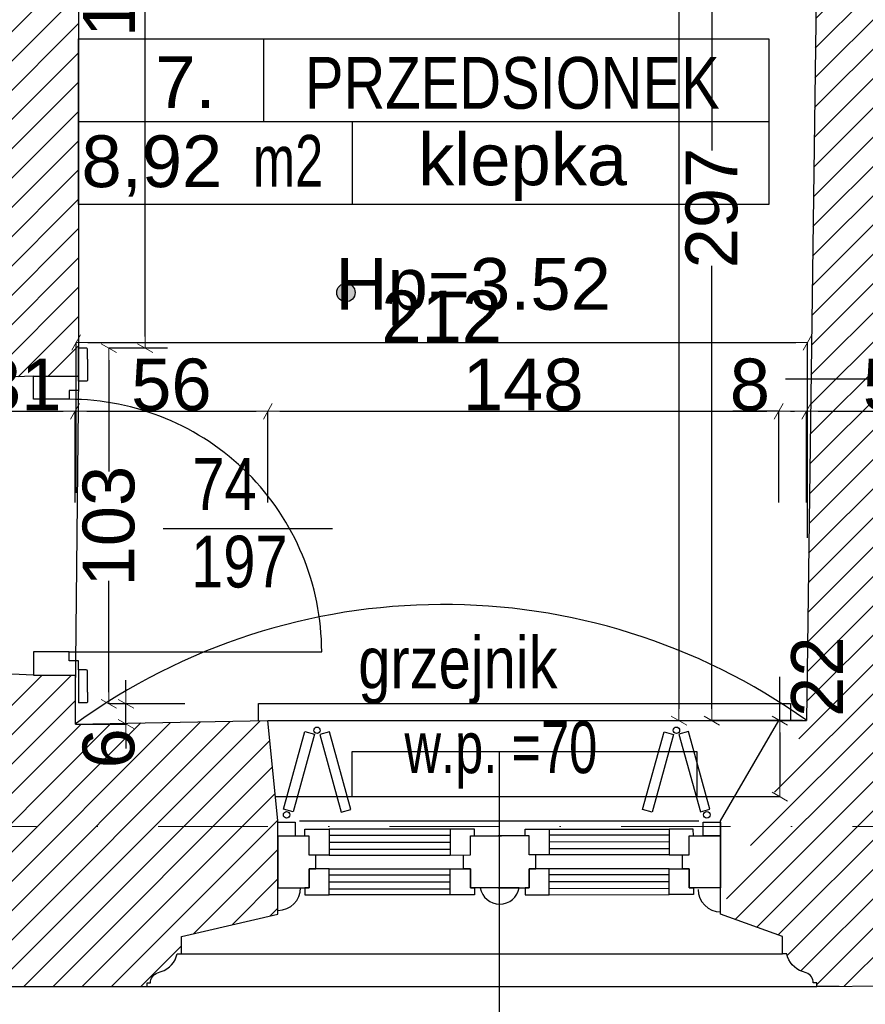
# Model space of a CAD drawing. Header units: millimetres. Extents: x 75543 to 124291, y -109148 to -86372.
# Tile 60 of 99: x 104598 to 107048, y -105537 to -102685. Entities that reach past the tile are written whole.
import ezdxf

# ---------------------------------------------------------------- set-up
doc = ezdxf.new("R2010")
doc.units = ezdxf.units.MM
doc.header["$MEASUREMENT"] = 0
doc.linetypes.add('Dot & Dashed', pattern=[670.277762, 317.5, -176.388889, 0, -176.388874])
for name, color, linetype in [('A-DRZWI', 7, 'Continuous'), ('A-OPISY-2', 7, 'Continuous'), ('A-OPISY-3', 7, 'Continuous'), ('A-WYSOKOSCI', 7, 'Continuous'), ('detalokna', 7, 'Continuous'), ('DIM MALY', 7, 'Continuous'), ('Drawing & Figure', 7, 'Continuous'), ('DRZWI', 7, 'Continuous'), ('Nowe_A-OKNA-OPIS', 7, 'Continuous'), ('Nowe_A_okno', 7, 'Continuous'), ('Nowe_Annotation - Text', 7, 'Continuous'), ('Nowe_GRZEJNIK', 7, 'Continuous'), ('Nowe_okiennice', 7, 'Continuous'), ('Nowe_WIDOK', 7, 'Continuous'), ('opisy inne', 7, 'Continuous'), ('PARAPET', 7, 'Continuous'), ('podciagi', 7, 'Continuous'), ('SCIANY_KONSTR', 7, 'Continuous'), ('strop', 7, 'Continuous'), ('Structural - Bearing', 7, 'Continuous'), ('Structural - Grid', 7, 'Continuous')]:
    doc.layers.add(name, color=color, linetype=linetype)
doc.styles.add('STYL_AUTOMATYCZNY_1', font='arial.ttf')
doc.styles.add('STYL_AUTOMATYCZNY_11', font='arial.ttf', dxfattribs={"width": 0.8})
doc.styles.add('STYL_AUTOMATYCZNY_2', font='arial.ttf')
doc.styles.add('STYL_AUTOMATYCZNY_6', font='arial.ttf', dxfattribs={"width": 0.8})
doc.styles.add('STYL_AUTOMATYCZNY_7', font='arial.ttf', dxfattribs={"width": 0.7})
doc.dimstyles.new('STYL_AUTOMATYCZNY__2', dxfattribs={"dimtxt": 150, "dimasz": 34.231941, "dimexe": 0.18, "dimexo": 3, "dimgap": 0, "dimtad": 1, "dimdec": 0, "dimlfac": 0.1, "dimzin": 0, "dimdsep": 46, "dimtxsty": 'STYL_AUTOMATYCZNY_2', "dimblk": 'ARROWHEAD_2', "dimblk1": 'ARROWHEAD_2', "dimblk2": 'ARROWHEAD_2', "dimcen": 0.09, "dimclrd": 5, "dimclre": 5, "dimclrt": 1, "dimadec": 0, "dimazin": 0, "dimtfac": 1, "dimtdec": 4, "dimtmove": 0, "dimatfit": 3, "dimfxl": 0, "dimtolj": 1, "dimtzin": 0, "dimarcsym": 0})
doc.dimstyles.new('STYL_AUTOMATYCZNY__3', dxfattribs={"dimtxt": 150, "dimasz": 34.231941, "dimexe": 0.18, "dimexo": 3, "dimgap": 0, "dimtad": 1, "dimtih": 1, "dimtoh": 1, "dimdec": 0, "dimlfac": 0.1, "dimzin": 0, "dimdsep": 46, "dimtxsty": 'STYL_AUTOMATYCZNY_2', "dimblk": 'ARROWHEAD_2', "dimblk1": 'ARROWHEAD_2', "dimblk2": 'ARROWHEAD_2', "dimcen": 0.09, "dimclrd": 5, "dimclre": 5, "dimclrt": 1, "dimadec": 0, "dimazin": 0, "dimtfac": 1, "dimtdec": 4, "dimtmove": 0, "dimatfit": 3, "dimfxl": 0, "dimtolj": 1, "dimtzin": 0, "dimarcsym": 0})
doc.dimstyles.new('STYL_AUTOMATYCZNY__4', dxfattribs={"dimtxt": 150, "dimasz": 34.231941, "dimexe": 0.18, "dimexo": 3, "dimgap": 0, "dimtad": 1, "dimdec": 0, "dimlfac": 0.1, "dimzin": 0, "dimdsep": 46, "dimtxsty": 'STYL_AUTOMATYCZNY_2', "dimblk": 'ARROWHEAD_2', "dimblk1": 'ARROWHEAD_2', "dimblk2": 'ARROWHEAD_2', "dimcen": 0.09, "dimclrd": 5, "dimclre": 5, "dimclrt": 1, "dimadec": 0, "dimazin": 0, "dimtfac": 1, "dimtdec": 4, "dimtmove": 2, "dimatfit": 3, "dimfxl": 0, "dimtolj": 1, "dimtzin": 0, "dimarcsym": 0})
pattern_1 = [(45, (0, 0), (-42.426407, 42.426407), [])]

# ---------------------------------------------------------------- blocks, each defined once
blk = doc.blocks.new('ARROWHEAD_2')
at = {"color": 0, "linetype": 'Continuous', "lineweight": 0}
for p, q in [((0, 0), (-1, 0)), ((-0.378, -0.655), (0.378, 0.655))]:
    blk.add_line(p, q, dxfattribs=at)
blk = doc.blocks.new('*D133')
at = {"layer": 'Defpoints', "color": 0}
for p in [(106538.1, -100544.9), (106488.1, -104715.5), (106508.1, -104715.5)]:
    blk.add_point(p, dxfattribs=at)
at = {"layer": 'DIM MALY', "color": 5, "lineweight": -2}
for p, q in [((106535.1, -100544.9), (106507.9, -100544.9)), ((106508.1, -100579.2), (106508.1, -104681.3)), ((106491.1, -104715.5), (106508.3, -104715.5))]:
    blk.add_line(p, q, dxfattribs=at)
at = {"layer": 'DIM MALY', "color": 5, "lineweight": -2, "xscale": 34.23194115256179, "yscale": 34.23194115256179, "zscale": 34.23194115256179}
for p, rotation in [((106508.1, -100544.9), 90), ((106508.1, -104715.5), 270)]:
    blk.add_blockref('ARROWHEAD_2', p, dxfattribs=dict(at, rotation=rotation))
at = {"layer": 'DIM MALY', "color": 1, "insert": (106404.5, -102405.1), "char_height": 150, "attachment_point": 5, "rotation": 90, "style": 'STYL_AUTOMATYCZNY_2'}
blk.add_mtext('\\A1;417', dxfattribs=at)
blk = doc.blocks.new('*D156')
at = {"layer": 'Defpoints', "color": 0}
for p in [(106880.5, -103620.2), (104761.9, -104058.8), (106880.5, -104188.8)]:
    blk.add_point(p, dxfattribs=at)
at = {"layer": 'DIM MALY', "color": 5, "lineweight": -2}
for p, q in [((104761.9, -104055.8), (104761.9, -103620)), ((104796.2, -103620.2), (106846.2, -103620.2)), ((106880.5, -104185.8), (106880.5, -103620))]:
    blk.add_line(p, q, dxfattribs=at)
at = {"layer": 'DIM MALY', "color": 5, "lineweight": -2, "xscale": 34.23194115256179, "yscale": 34.23194115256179, "zscale": 34.23194115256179, "rotation": 180}
blk.add_blockref('ARROWHEAD_2', (104761.9, -103620.2), dxfattribs=at)
at = {"layer": 'DIM MALY', "color": 5, "lineweight": -2, "xscale": 34.23194115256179, "yscale": 34.23194115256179, "zscale": 34.23194115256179}
blk.add_blockref('ARROWHEAD_2', (106880.5, -103620.2), dxfattribs=at)
at = {"layer": 'DIM MALY', "color": 1, "insert": (105820.8, -103544.9), "char_height": 150, "attachment_point": 5, "style": 'STYL_AUTOMATYCZNY_2'}
blk.add_mtext('\\A1;212', dxfattribs=at)
blk = doc.blocks.new('*D197')
at = {"layer": 'Defpoints', "color": 0}
for p in [(106603.1, -101745.5), (106774.1, -101745.5), (106868.8, -104715.5)]:
    blk.add_point(p, dxfattribs=at)
at = {"layer": 'DIM MALY', "color": 5, "lineweight": -2}
for p, q in [((106771.1, -101745.5), (106602.9, -101745.5)), ((106603.1, -101779.7), (106603.1, -103063.9)), ((106603.1, -104681.3), (106603.1, -103397.9)), ((106865.8, -104715.5), (106602.9, -104715.5))]:
    blk.add_line(p, q, dxfattribs=at)
at = {"layer": 'DIM MALY', "color": 5, "lineweight": -2, "xscale": 34.23194115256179, "yscale": 34.23194115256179, "zscale": 34.23194115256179}
for p, rotation in [((106603.1, -101745.5), 90), ((106603.1, -104715.5), 270)]:
    blk.add_blockref('ARROWHEAD_2', p, dxfattribs=dict(at, rotation=rotation))
at = {"layer": 'DIM MALY', "color": 1, "insert": (106603.1, -103230.9), "char_height": 150, "attachment_point": 5, "rotation": 90, "style": 'STYL_AUTOMATYCZNY_2'}
blk.add_mtext('\\A1;297', dxfattribs=at)
blk = doc.blocks.new('*D238')
at = {"layer": 'Defpoints', "color": 0}
for p in [(104856.6, -103636.8), (105029.6, -103636.8), (105079.4, -104666.8)]:
    blk.add_point(p, dxfattribs=at)
at = {"layer": 'DIM MALY', "color": 5, "lineweight": -2}
for p, q in [((105026.6, -103636.8), (104856.4, -103636.8)), ((104856.6, -103671.1), (104856.6, -103993.6)), ((104856.6, -104632.6), (104856.6, -104310.9)), ((105076.4, -104666.8), (104856.4, -104666.8))]:
    blk.add_line(p, q, dxfattribs=at)
at = {"layer": 'DIM MALY', "color": 5, "lineweight": -2, "xscale": 34.23194115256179, "yscale": 34.23194115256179, "zscale": 34.23194115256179}
for p, rotation in [((104856.6, -103636.8), 90), ((104856.6, -104666.8), 270)]:
    blk.add_blockref('ARROWHEAD_2', p, dxfattribs=dict(at, rotation=rotation))
at = {"layer": 'DIM MALY', "color": 1, "insert": (104856.6, -104152.2), "char_height": 150, "attachment_point": 5, "rotation": 90, "style": 'STYL_AUTOMATYCZNY_2'}
blk.add_mtext('\\A1;103', dxfattribs=at)
blk = doc.blocks.new('*D239')
at = {"layer": 'Defpoints', "color": 0}
for p in [(104906.1, -104666.8), (105079.4, -104666.8), (104758.7, -104725.5)]:
    blk.add_point(p, dxfattribs=at)
at = {"layer": 'DIM MALY', "color": 5, "lineweight": -2}
for p, q in [((104906.1, -104632.6), (104906.1, -104598.4)), ((105076.4, -104666.8), (104906, -104666.8)), ((104906.1, -104725.5), (104906.1, -104666.8)), ((104761.7, -104725.5), (104906.3, -104725.5)), ((104906.1, -104759.7), (104906.1, -104795.8))]:
    blk.add_line(p, q, dxfattribs=at)
at = {"layer": 'DIM MALY', "color": 5, "lineweight": -2, "xscale": 34.23194115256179, "yscale": 34.23194115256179, "zscale": 34.23194115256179}
for p, rotation in [((104906.1, -104666.8), 270), ((104906.1, -104725.5), 90)]:
    blk.add_blockref('ARROWHEAD_2', p, dxfattribs=dict(at, rotation=rotation))
at = {"layer": 'DIM MALY', "color": 1, "insert": (104856.6, -104795.8), "char_height": 150, "attachment_point": 5, "rotation": 90, "style": 'STYL_AUTOMATYCZNY_2'}
blk.add_mtext('\\A1;6', dxfattribs=at)
blk = doc.blocks.new('*D240')
at = {"layer": 'Defpoints', "color": 0}
for p in [(104856.6, -103636.8), (105029.6, -103636.8), (105079.4, -104666.8)]:
    blk.add_point(p, dxfattribs=at)
at = {"layer": 'DIM MALY', "color": 5, "lineweight": -2}
for p, q in [((105026.6, -103636.8), (104856.4, -103636.8)), ((104856.6, -103671.1), (104856.6, -103993.6)), ((104856.6, -104632.6), (104856.6, -104310.9)), ((105076.4, -104666.8), (104856.4, -104666.8))]:
    blk.add_line(p, q, dxfattribs=at)
at = {"layer": 'DIM MALY', "color": 5, "lineweight": -2, "xscale": 34.23194115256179, "yscale": 34.23194115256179, "zscale": 34.23194115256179}
for p, rotation in [((104856.6, -103636.8), 90), ((104856.6, -104666.8), 270)]:
    blk.add_blockref('ARROWHEAD_2', p, dxfattribs=dict(at, rotation=rotation))
at = {"layer": 'DIM MALY', "color": 1, "insert": (104856.6, -104152.2), "char_height": 150, "attachment_point": 5, "rotation": 90, "style": 'STYL_AUTOMATYCZNY_2'}
blk.add_mtext('\\A1;103', dxfattribs=at)
blk = doc.blocks.new('*D241')
at = {"layer": 'Defpoints', "color": 0}
for p in [(104769.1, -101706.8), (104961.6, -101706.8), (105029.6, -103636.8)]:
    blk.add_point(p, dxfattribs=at)
at = {"layer": 'DIM MALY', "color": 5, "lineweight": -2}
for p, q in [((104772.1, -101706.8), (104961.8, -101706.8)), ((104961.6, -103602.6), (104961.6, -101741.1)), ((105026.6, -103636.8), (104961.4, -103636.8))]:
    blk.add_line(p, q, dxfattribs=at)
at = {"layer": 'DIM MALY', "color": 5, "lineweight": -2, "xscale": 34.23194115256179, "yscale": 34.23194115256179, "zscale": 34.23194115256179}
for p, rotation in [((104961.6, -101706.8), 90), ((104961.6, -103636.8), 270)]:
    blk.add_blockref('ARROWHEAD_2', p, dxfattribs=dict(at, rotation=rotation))
at = {"layer": 'DIM MALY', "color": 1, "insert": (104858, -102561.1), "char_height": 150, "attachment_point": 5, "rotation": 90, "style": 'STYL_AUTOMATYCZNY_2'}
blk.add_mtext('\\A1;193', dxfattribs=at)
blk = doc.blocks.new('*D725')
at = {"layer": 'Defpoints', "color": 0}
for p in [(104758.7, -103819.5), (104447.3, -104097), (104758.7, -104087)]:
    blk.add_point(p, dxfattribs=at)
at = {"layer": 'DIM MALY', "color": 5, "lineweight": -2}
for p, q in [((104447.3, -104094), (104447.3, -103819.3)), ((104481.5, -103819.5), (104724.5, -103819.5)), ((104758.7, -104084), (104758.7, -103819.3))]:
    blk.add_line(p, q, dxfattribs=at)
at = {"layer": 'DIM MALY', "color": 5, "lineweight": -2, "xscale": 34.23194115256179, "yscale": 34.23194115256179, "zscale": 34.23194115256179, "rotation": 180}
blk.add_blockref('ARROWHEAD_2', (104447.3, -103819.5), dxfattribs=at)
at = {"layer": 'DIM MALY', "color": 5, "lineweight": -2, "xscale": 34.23194115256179, "yscale": 34.23194115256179, "zscale": 34.23194115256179}
blk.add_blockref('ARROWHEAD_2', (104758.7, -103819.5), dxfattribs=at)
at = {"layer": 'DIM MALY', "color": 1, "insert": (104602.7, -103742.8), "char_height": 150, "attachment_point": 5, "style": 'STYL_AUTOMATYCZNY_2'}
blk.add_mtext('\\A1;31', dxfattribs=at)
blk = doc.blocks.new('*D731')
at = {"layer": 'Defpoints', "color": 0}
for p in [(104758.7, -103819.5), (104447.3, -104097), (104758.7, -104087)]:
    blk.add_point(p, dxfattribs=at)
at = {"layer": 'DIM MALY', "color": 5, "lineweight": -2}
for p, q in [((104447.3, -104094), (104447.3, -103819.3)), ((104481.5, -103819.5), (104724.5, -103819.5)), ((104758.7, -104084), (104758.7, -103819.3))]:
    blk.add_line(p, q, dxfattribs=at)
at = {"layer": 'DIM MALY', "color": 5, "lineweight": -2, "xscale": 34.23194115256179, "yscale": 34.23194115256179, "zscale": 34.23194115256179, "rotation": 180}
blk.add_blockref('ARROWHEAD_2', (104447.3, -103819.5), dxfattribs=at)
at = {"layer": 'DIM MALY', "color": 5, "lineweight": -2, "xscale": 34.23194115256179, "yscale": 34.23194115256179, "zscale": 34.23194115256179}
blk.add_blockref('ARROWHEAD_2', (104758.7, -103819.5), dxfattribs=at)
at = {"layer": 'DIM MALY', "color": 1, "insert": (104602.7, -103742.8), "char_height": 150, "attachment_point": 5, "style": 'STYL_AUTOMATYCZNY_2'}
blk.add_mtext('\\A1;31', dxfattribs=at)
blk = doc.blocks.new('*D732')
at = {"layer": 'Defpoints', "color": 0}
for p in [(105317.2, -103819.5), (104758.7, -104087), (105317.2, -104087)]:
    blk.add_point(p, dxfattribs=at)
at = {"layer": 'DIM MALY', "color": 5, "lineweight": -2}
for p, q in [((104758.7, -104084), (104758.7, -103819.3)), ((104792.9, -103819.5), (105283, -103819.5)), ((105317.2, -104084), (105317.2, -103819.3))]:
    blk.add_line(p, q, dxfattribs=at)
at = {"layer": 'DIM MALY', "color": 5, "lineweight": -2, "xscale": 34.23194115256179, "yscale": 34.23194115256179, "zscale": 34.23194115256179, "rotation": 180}
blk.add_blockref('ARROWHEAD_2', (104758.7, -103819.5), dxfattribs=at)
at = {"layer": 'DIM MALY', "color": 5, "lineweight": -2, "xscale": 34.23194115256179, "yscale": 34.23194115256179, "zscale": 34.23194115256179}
blk.add_blockref('ARROWHEAD_2', (105317.2, -103819.5), dxfattribs=at)
at = {"layer": 'DIM MALY', "color": 1, "insert": (105037.7, -103742.9), "char_height": 150, "attachment_point": 5, "style": 'STYL_AUTOMATYCZNY_2'}
blk.add_mtext('\\A1;56', dxfattribs=at)
blk = doc.blocks.new('*D738')
at = {"layer": 'Defpoints', "color": 0}
for p in [(104758.7, -103819.5), (104447.3, -104097), (104758.7, -104087)]:
    blk.add_point(p, dxfattribs=at)
at = {"layer": 'DIM MALY', "color": 5, "lineweight": -2}
for p, q in [((104447.3, -104094), (104447.3, -103819.3)), ((104481.5, -103819.5), (104724.5, -103819.5)), ((104758.7, -104084), (104758.7, -103819.3))]:
    blk.add_line(p, q, dxfattribs=at)
at = {"layer": 'DIM MALY', "color": 5, "lineweight": -2, "xscale": 34.23194115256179, "yscale": 34.23194115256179, "zscale": 34.23194115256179, "rotation": 180}
blk.add_blockref('ARROWHEAD_2', (104447.3, -103819.5), dxfattribs=at)
at = {"layer": 'DIM MALY', "color": 5, "lineweight": -2, "xscale": 34.23194115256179, "yscale": 34.23194115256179, "zscale": 34.23194115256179}
blk.add_blockref('ARROWHEAD_2', (104758.7, -103819.5), dxfattribs=at)
at = {"layer": 'DIM MALY', "color": 1, "insert": (104602.7, -103742.8), "char_height": 150, "attachment_point": 5, "style": 'STYL_AUTOMATYCZNY_2'}
blk.add_mtext('\\A1;31', dxfattribs=at)
blk = doc.blocks.new('*D739')
at = {"layer": 'Defpoints', "color": 0}
for p in [(105317.2, -103819.5), (104758.7, -104087), (105317.2, -104087)]:
    blk.add_point(p, dxfattribs=at)
at = {"layer": 'DIM MALY', "color": 5, "lineweight": -2}
for p, q in [((104758.7, -104084), (104758.7, -103819.3)), ((104792.9, -103819.5), (105283, -103819.5)), ((105317.2, -104084), (105317.2, -103819.3))]:
    blk.add_line(p, q, dxfattribs=at)
at = {"layer": 'DIM MALY', "color": 5, "lineweight": -2, "xscale": 34.23194115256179, "yscale": 34.23194115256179, "zscale": 34.23194115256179, "rotation": 180}
blk.add_blockref('ARROWHEAD_2', (104758.7, -103819.5), dxfattribs=at)
at = {"layer": 'DIM MALY', "color": 5, "lineweight": -2, "xscale": 34.23194115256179, "yscale": 34.23194115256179, "zscale": 34.23194115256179}
blk.add_blockref('ARROWHEAD_2', (105317.2, -103819.5), dxfattribs=at)
at = {"layer": 'DIM MALY', "color": 1, "insert": (105037.7, -103742.9), "char_height": 150, "attachment_point": 5, "style": 'STYL_AUTOMATYCZNY_2'}
blk.add_mtext('\\A1;56', dxfattribs=at)
blk = doc.blocks.new('*D740')
at = {"layer": 'Defpoints', "color": 0}
for p in [(106797.2, -103819.5), (105317.2, -104087), (106797.2, -104087)]:
    blk.add_point(p, dxfattribs=at)
at = {"layer": 'DIM MALY', "color": 5, "lineweight": -2}
for p, q in [((105317.2, -104084), (105317.2, -103819.3)), ((105351.5, -103819.5), (106763, -103819.5)), ((106797.2, -104084), (106797.2, -103819.3))]:
    blk.add_line(p, q, dxfattribs=at)
at = {"layer": 'DIM MALY', "color": 5, "lineweight": -2, "xscale": 34.23194115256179, "yscale": 34.23194115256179, "zscale": 34.23194115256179, "rotation": 180}
blk.add_blockref('ARROWHEAD_2', (105317.2, -103819.5), dxfattribs=at)
at = {"layer": 'DIM MALY', "color": 5, "lineweight": -2, "xscale": 34.23194115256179, "yscale": 34.23194115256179, "zscale": 34.23194115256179}
blk.add_blockref('ARROWHEAD_2', (106797.2, -103819.5), dxfattribs=at)
at = {"layer": 'DIM MALY', "color": 1, "insert": (106056.8, -103742.9), "char_height": 150, "attachment_point": 5, "style": 'STYL_AUTOMATYCZNY_2'}
blk.add_mtext('\\A1;148', dxfattribs=at)
blk = doc.blocks.new('*D741')
at = {"layer": 'Defpoints', "color": 0}
for p in [(107437.3, -103819.5), (106877.2, -104007), (107437.3, -104017)]:
    blk.add_point(p, dxfattribs=at)
at = {"layer": 'DIM MALY', "color": 5, "lineweight": -2}
for p, q in [((106877.2, -104004), (106877.2, -103819.3)), ((106911.5, -103819.5), (107403, -103819.5)), ((107437.3, -104014), (107437.3, -103819.3))]:
    blk.add_line(p, q, dxfattribs=at)
at = {"layer": 'DIM MALY', "color": 5, "lineweight": -2, "xscale": 34.23194115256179, "yscale": 34.23194115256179, "zscale": 34.23194115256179, "rotation": 180}
blk.add_blockref('ARROWHEAD_2', (106877.2, -103819.5), dxfattribs=at)
at = {"layer": 'DIM MALY', "color": 5, "lineweight": -2, "xscale": 34.23194115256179, "yscale": 34.23194115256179, "zscale": 34.23194115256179}
blk.add_blockref('ARROWHEAD_2', (107437.3, -103819.5), dxfattribs=at)
at = {"layer": 'DIM MALY', "color": 1, "insert": (107157, -103742.9), "char_height": 150, "attachment_point": 5, "style": 'STYL_AUTOMATYCZNY_2'}
blk.add_mtext('\\A1;56', dxfattribs=at)
blk = doc.blocks.new('*D748')
at = {"layer": 'Defpoints', "color": 0}
for p in [(104758.7, -103819.5), (104447.3, -104097), (104758.7, -104087)]:
    blk.add_point(p, dxfattribs=at)
at = {"layer": 'DIM MALY', "color": 5, "lineweight": -2}
for p, q in [((104447.3, -104094), (104447.3, -103819.3)), ((104481.5, -103819.5), (104724.5, -103819.5)), ((104758.7, -104084), (104758.7, -103819.3))]:
    blk.add_line(p, q, dxfattribs=at)
at = {"layer": 'DIM MALY', "color": 5, "lineweight": -2, "xscale": 34.23194115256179, "yscale": 34.23194115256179, "zscale": 34.23194115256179, "rotation": 180}
blk.add_blockref('ARROWHEAD_2', (104447.3, -103819.5), dxfattribs=at)
at = {"layer": 'DIM MALY', "color": 5, "lineweight": -2, "xscale": 34.23194115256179, "yscale": 34.23194115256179, "zscale": 34.23194115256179}
blk.add_blockref('ARROWHEAD_2', (104758.7, -103819.5), dxfattribs=at)
at = {"layer": 'DIM MALY', "color": 1, "insert": (104602.7, -103742.8), "char_height": 150, "attachment_point": 5, "style": 'STYL_AUTOMATYCZNY_2'}
blk.add_mtext('\\A1;31', dxfattribs=at)
blk = doc.blocks.new('*D749')
at = {"layer": 'Defpoints', "color": 0}
for p in [(105317.2, -103819.5), (104758.7, -104087), (105317.2, -104087)]:
    blk.add_point(p, dxfattribs=at)
at = {"layer": 'DIM MALY', "color": 5, "lineweight": -2}
for p, q in [((104758.7, -104084), (104758.7, -103819.3)), ((104792.9, -103819.5), (105283, -103819.5)), ((105317.2, -104084), (105317.2, -103819.3))]:
    blk.add_line(p, q, dxfattribs=at)
at = {"layer": 'DIM MALY', "color": 5, "lineweight": -2, "xscale": 34.23194115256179, "yscale": 34.23194115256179, "zscale": 34.23194115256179, "rotation": 180}
blk.add_blockref('ARROWHEAD_2', (104758.7, -103819.5), dxfattribs=at)
at = {"layer": 'DIM MALY', "color": 5, "lineweight": -2, "xscale": 34.23194115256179, "yscale": 34.23194115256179, "zscale": 34.23194115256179}
blk.add_blockref('ARROWHEAD_2', (105317.2, -103819.5), dxfattribs=at)
at = {"layer": 'DIM MALY', "color": 1, "insert": (105037.7, -103742.9), "char_height": 150, "attachment_point": 5, "style": 'STYL_AUTOMATYCZNY_2'}
blk.add_mtext('\\A1;56', dxfattribs=at)
blk = doc.blocks.new('*D750')
at = {"layer": 'Defpoints', "color": 0}
for p in [(106797.2, -103819.5), (105317.2, -104087), (106797.2, -104087)]:
    blk.add_point(p, dxfattribs=at)
at = {"layer": 'DIM MALY', "color": 5, "lineweight": -2}
for p, q in [((105317.2, -104084), (105317.2, -103819.3)), ((105351.5, -103819.5), (106763, -103819.5)), ((106797.2, -104084), (106797.2, -103819.3))]:
    blk.add_line(p, q, dxfattribs=at)
at = {"layer": 'DIM MALY', "color": 5, "lineweight": -2, "xscale": 34.23194115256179, "yscale": 34.23194115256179, "zscale": 34.23194115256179, "rotation": 180}
blk.add_blockref('ARROWHEAD_2', (105317.2, -103819.5), dxfattribs=at)
at = {"layer": 'DIM MALY', "color": 5, "lineweight": -2, "xscale": 34.23194115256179, "yscale": 34.23194115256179, "zscale": 34.23194115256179}
blk.add_blockref('ARROWHEAD_2', (106797.2, -103819.5), dxfattribs=at)
at = {"layer": 'DIM MALY', "color": 1, "insert": (106056.8, -103742.9), "char_height": 150, "attachment_point": 5, "style": 'STYL_AUTOMATYCZNY_2'}
blk.add_mtext('\\A1;148', dxfattribs=at)
blk = doc.blocks.new('*D751')
at = {"layer": 'Defpoints', "color": 0}
for p in [(106877.2, -103819.5), (106797.2, -104087), (106877.2, -104087)]:
    blk.add_point(p, dxfattribs=at)
at = {"layer": 'DIM MALY', "color": 5, "lineweight": -2}
for p, q in [((106763, -103819.5), (106664.1, -103819.5)), ((106797.2, -103819.5), (106763, -103819.5)), ((106797.2, -104084), (106797.2, -103819.3)), ((106831.5, -103819.5), (106843, -103819.5)), ((106877.2, -104084), (106877.2, -103819.3))]:
    blk.add_line(p, q, dxfattribs=at)
at = {"layer": 'DIM MALY', "color": 5, "lineweight": -2, "xscale": 34.23194115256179, "yscale": 34.23194115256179, "zscale": 34.23194115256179, "rotation": 180}
blk.add_blockref('ARROWHEAD_2', (106797.2, -103819.5), dxfattribs=at)
at = {"layer": 'DIM MALY', "color": 5, "lineweight": -2, "xscale": 34.23194115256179, "yscale": 34.23194115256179, "zscale": 34.23194115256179}
blk.add_blockref('ARROWHEAD_2', (106877.2, -103819.5), dxfattribs=at)
at = {"layer": 'DIM MALY', "color": 1, "insert": (106713.6, -103742.9), "char_height": 150, "attachment_point": 5, "style": 'STYL_AUTOMATYCZNY_2'}
blk.add_mtext('\\A1;8', dxfattribs=at)
blk = doc.blocks.new('*D900')
at = {"layer": 'Defpoints', "color": 0}
for p in [(106758, -104715.5), (106668.9, -104935.5), (106800.2, -104935.5)]:
    blk.add_point(p, dxfattribs=at)
at = {"layer": 'DIM MALY', "color": 5, "lineweight": -2}
for p, q in [((106800.2, -104715.5), (106800.2, -104588.3)), ((106761, -104715.5), (106800.3, -104715.5)), ((106800.2, -104749.7), (106800.2, -104901.3)), ((106671.9, -104935.5), (106800.3, -104935.5))]:
    blk.add_line(p, q, dxfattribs=at)
at = {"layer": 'DIM MALY', "color": 5, "lineweight": -2, "xscale": 34.23194115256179, "yscale": 34.23194115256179, "zscale": 34.23194115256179}
for p, rotation in [((106800.2, -104715.5), 90), ((106800.2, -104935.5), 270)]:
    blk.add_blockref('ARROWHEAD_2', p, dxfattribs=dict(at, rotation=rotation))
at = {"layer": 'DIM MALY', "color": 1, "insert": (106908.1, -104588.3), "char_height": 150, "attachment_point": 5, "rotation": 90, "style": 'STYL_AUTOMATYCZNY_2'}
blk.add_mtext('\\A1;22', dxfattribs=at)
blk = doc.blocks.new('*D994')
at = {"layer": 'Defpoints', "color": 0}
for p in [(101967.3, -89539.7), (107158.2, -89539.7), (107158.2, -107560.1)]:
    blk.add_point(p, dxfattribs=at)
at = {"layer": 'DIM MALY', "color": 5, "lineweight": -2}
for p, q in [((101967.3, -89542.7), (101967.3, -107560.3)), ((107158.2, -89542.7), (107158.2, -107560.3)), ((102001.5, -107560.1), (107123.9, -107560.1))]:
    blk.add_line(p, q, dxfattribs=at)
at = {"layer": 'DIM MALY', "color": 5, "lineweight": -2, "xscale": 34.23194115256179, "yscale": 34.23194115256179, "zscale": 34.23194115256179, "rotation": 180}
blk.add_blockref('ARROWHEAD_2', (101967.3, -107560.1), dxfattribs=at)
at = {"layer": 'DIM MALY', "color": 5, "lineweight": -2, "xscale": 34.23194115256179, "yscale": 34.23194115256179, "zscale": 34.23194115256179}
blk.add_blockref('ARROWHEAD_2', (107158.2, -107560.1), dxfattribs=at)
at = {"layer": 'DIM MALY', "color": 1, "insert": (104562.3, -107483.6), "char_height": 150, "attachment_point": 5, "style": 'STYL_AUTOMATYCZNY_2'}
blk.add_mtext('\\A1;519', dxfattribs=at)

msp = doc.modelspace()

# ---------------------------------------------------------------- hatches: boundary and pattern name
at = {"layer": 'A-WYSOKOSCI'}
msp.add_hatch(color=256, dxfattribs=at).paths.add_polyline_path([(105570.1, -103475.6, 1), (105516.7, -103475.6, 1)])
at = {"layer": 'Drawing & Figure'}
h = msp.add_hatch(dxfattribs=at)
h.set_pattern_fill('Common_Brick_0003', color=256, style=0, pattern_type=2)
h.set_pattern_definition(pattern_1)
h.paths.add_polyline_path([(100597.2, -99673.5), (100984.4, -99674.1), (101567.2, -99675.1), (101567.2, -99753.6), (101567.2, -99893.6), (101567.2, -101430.2), (101567.3, -102115.2), (101647.3, -102115.2), (101647.3, -103725.2), (101647.3, -104725.5), (100777.3, -104725.5), (100668.1, -105005.5), (100668.1, -105264.9), (100668.1, -105275.5), (100897.6, -105340.5), (100897.6, -105390.9), (100910.3, -105390.9, 0.270785), (100955.9, -105442), (100966.7, -105446.2, -0.334097), (100987.3, -105475.2), (100997.3, -105475.2), (100997.3, -105485.5), (101062.2, -105485.5), (101962.3, -105485.5), (102027.3, -105485.5), (102027.3, -105475.2), (102037.3, -105475.2, -0.334097), (102057.9, -105446.2), (102068.6, -105442, 0.270785), (102114.3, -105390.9), (102126.9, -105390.9), (102126.9, -105340.5), (102356.5, -105275.5), (102356.5, -105005.5), (102377.3, -104725.5), (102287.3, -104725.5), (102287.3, -103725.2), (102287.3, -102275.5), (104316.1, -102275.5), (104447.3, -102275.5), (104447.3, -103725.5), (104638.7, -103717.6), (104768.7, -103717.6), (104768.7, -103716.6), (104768.7, -101677.4), (104768.7, -101626.4), (104638.7, -101626.4), (104447.3, -101645.2), (104447.3, -102135.2), (104313.8, -102135.4), (102277.4, -102137.7), (102290.6, -101430.2), (102307.3, -100544.9), (102587.3, -100544.9), (102593.5, -100204.9), (102733.5, -100204.9), (102733.5, -100544.9), (104447.3, -100544.9), (104447.3, -100746.2), (104768.7, -100746.2), (104768.7, -100544.9), (105807.3, -100544.9), (105807.3, -99964.9), (102477.6, -99964.9), (102447.9, -100013.9), (102443.6, -99997.5), (102477.6, -99964.9), (102187.3, -99964.9), (102187.3, -99844.9), (102192.2, -98890.5), (102207.3, -96002.6), (102207.3, -96002.4), (102087.6, -96002.4), (101631.6, -96045), (101637.1, -98890.5), (101637.3, -98965.2), (100984.4, -98964.1), (100597.2, -98963.5)])
h = msp.add_hatch(dxfattribs=at)
h.set_pattern_fill('Common_Brick_0003', color=256, style=0, pattern_type=2)
h.set_pattern_definition(pattern_1)
h.paths.add_polyline_path([(106628.6, -105269.5, -0.002027), (106628.1, -105269.5), (106628.1, -105275.5), (106807.6, -105340.5), (106807.6, -105390.9), (106820.3, -105390.9, 0.270785), (106865.9, -105442), (106876.7, -105446.2, -0.334097), (106897.3, -105475.2), (106907.3, -105475.2), (106907.3, -105485.5), (108147.2, -105474.8), (108147.1, -105464.6), (108157.1, -105464.5, -0.334097), (108177.4, -105435.3), (108188.1, -105431, 0.270785), (108233.4, -105379.5), (108246, -105379.4), (108245.6, -105329), (108474.6, -105262), (108472.2, -104992), (108387.2, -104715.5), (107437.2, -104725.9), (107449.3, -103725.2), (107473, -101776.5), (107342.6, -101776.5), (107342.6, -101745.5), (106916.7, -101745.5), (106890.4, -103725.2), (106877.2, -104714.5, -0.000248), (106878.7, -104715.5)])
h = msp.add_hatch(dxfattribs=at)
h.set_pattern_fill('Common_Brick_0003', color=256, style=0, pattern_type=2)
h.set_pattern_definition(pattern_1)
h.paths.add_polyline_path([(103698.6, -105264.9, -0.002027), (103698.1, -105264.9), (103698.1, -105275.5), (103877.6, -105340.5), (103877.6, -105390.9), (103890.3, -105390.9, 0.270785), (103935.9, -105442), (103946.7, -105446.2, -0.334097), (103967.3, -105475.2), (103977.3, -105475.2), (103977.3, -105485.5), (104902.3, -105485.5), (104967.3, -105485.5), (104967.3, -105475.2), (104977.3, -105475.2, -0.334097), (104997.9, -105446.2), (105008.6, -105442, 0.270785), (105054.3, -105390.9), (105066.9, -105390.9), (105066.9, -105340.5), (105346.5, -105275.5), (105346.5, -105005.5), (105317.2, -104715.5), (104758.7, -104725.5), (104758.7, -104583.3), (104638.7, -104583.3), (104638.7, -104583.4)])

# ---------------------------------------------------------------- linework, layer by layer
at = {"layer": 'A-DRZWI'}
msp.add_line((105504.7, -104159.7), (105013.7, -104159.7), dxfattribs=at)
msp.add_lwpolyline([(104741.7, -104516.2), (105473.1, -104516.2, 0.414552), (104740.9, -103784.8)], format="xyb", dxfattribs=at)
at = {"layer": 'A-OPISY-3'}
for p, q in [((105304.8, -102740.6), (105304.8, -102980.7)), ((104768.7, -102980.6), (106768.7, -102980.6)), ((105561.7, -102980.7), (105561.7, -103220.6))]:
    msp.add_line(p, q, dxfattribs=at)
msp.add_lwpolyline([(104768.7, -103220.6), (104768.7, -102740.6), (106768.7, -102740.6), (106768.7, -103220.6)], close=True, dxfattribs=at)
at = {"layer": 'A-WYSOKOSCI'}
msp.add_circle((105543.4, -103475.6), 26.7, dxfattribs=at)
at = {"layer": 'detalokna'}
for p, q in [((105317.2, -104715.5), (106797.2, -104715.5)), ((105339.4, -104935.5), (106668.9, -104935.5)), ((105409.3, -105005.5), (106565.2, -105005.5)), ((105066.9, -105390.9), (106807.6, -105390.9)), ((104967.3, -105485.5), (106907.3, -105485.5))]:
    msp.add_line(p, q, dxfattribs=at)
msp.add_lwpolyline([(105290.1, -104715.5), (105290.1, -104665.5), (106831.4, -104665.5), (106831.4, -104715.5)], dxfattribs=at)
at = {"layer": 'DIM MALY'}
msp.add_line((106816.3, -103725.2), (107489.1, -103725.2), dxfattribs=at)
at = {"layer": 'DRZWI'}
for p, q in [((104768.7, -103732.5), (104768.7, -103636.8)), ((104768.7, -104568.5), (104768.7, -104664.2))]:
    msp.add_line(p, q, dxfattribs=at)
for points in [[(104794.9, -103668.5), (104794.9, -103640.8, 0.414334), (104790.9, -103636.8), (104768.7, -103636.8)], [(104794.9, -103668.5), (104794.9, -103728.5, -0.414334), (104790.9, -103732.5), (104768.7, -103732.5)], [(104794.9, -104632.5), (104794.9, -104572.5, 0.414334), (104790.9, -104568.5), (104768.7, -104568.5)], [(104794.9, -104632.5), (104794.9, -104660.2, -0.414334), (104790.9, -104664.2), (104768.7, -104664.2)]]:
    msp.add_lwpolyline(points, format="xyb", dxfattribs=at)
for points in [[(104768.8, -103732.5), (104768.7, -103759.1), (104741.7, -103759.1), (104741.7, -103784.8), (104638.7, -103784.8), (104638.7, -103717.6)], [(104768.8, -104568.5), (104768.7, -104541.9), (104741.7, -104541.9), (104741.7, -104516.2), (104638.7, -104516.2), (104638.7, -104583.4)]]:
    msp.add_lwpolyline(points, dxfattribs=at)
at = {"layer": 'Nowe_A-OKNA-OPIS'}
msp.add_line((105987.3, -104805.5), (105987.3, -106010.7), dxfattribs=at)
at = {"layer": 'Nowe_A_okno'}
for points in [[(105346.5, -105049.7), (105346.5, -105009.7), (105396.5, -105009.7), (105396.5, -105049.7)], [(106578, -105049.3), (106578, -105009.3), (106628, -105009.3), (106628, -105049.3)], [(105346.5, -105049.7), (105346.5, -105199.7), (105436.5, -105199.7), (105436.5, -105144.7), (105456.5, -105144.7), (105456.5, -105104.7), (105436.5, -105104.7), (105436.5, -105049.7)], [(105494.7, -105029.7), (105494.7, -105104.7), (105436.5, -105104.7), (105436.5, -105049.7), (105424.7, -105049.7), (105424.7, -105029.7)], [(105845.6, -105029.6), (105845.6, -105104.6), (105903.8, -105104.5), (105903.8, -105049.5), (105915.6, -105049.5), (105915.6, -105029.5)], [(106132.1, -105029.5), (106132.1, -105104.5), (106073.9, -105104.5), (106073.9, -105049.5), (106062.1, -105049.5), (106062.1, -105029.5)], [(106479.8, -105029.4), (106479.8, -105104.4), (106538, -105104.4), (106538, -105049.4), (106549.8, -105049.4), (106549.7, -105029.4)], [(106628, -105049.3), (106628.1, -105199.3), (106538.1, -105199.4), (106538, -105144.4), (106518, -105144.4), (106518, -105104.4), (106538, -105104.4), (106538, -105049.4)], [(105494.7, -105219.7), (105494.7, -105144.7), (105436.5, -105144.7), (105436.5, -105199.7), (105424.7, -105199.7), (105424.7, -105219.7)], [(105845.7, -105219.6), (105845.7, -105144.6), (105903.9, -105144.5), (105903.9, -105199.5), (105915.7, -105199.5), (105915.7, -105219.5)], [(106132.1, -105219.5), (106132.1, -105144.5), (106073.9, -105144.5), (106073.9, -105199.5), (106062.1, -105199.5), (106062.1, -105219.5)], [(106479.9, -105219.4), (106479.8, -105144.4), (106538, -105144.4), (106538.1, -105199.4), (106549.9, -105199.4), (106549.9, -105219.4)]]:
    msp.add_lwpolyline(points, close=True, dxfattribs=at)
for points in [[(105845.6, -105029.6), (105494.7, -105029.7)], [(105494.7, -105047.2), (105845.6, -105047.2)], [(105993.9, -105199.5), (105903.9, -105199.5), (105903.9, -105144.5), (105883.9, -105144.6), (105883.8, -105104.6), (105903.8, -105104.5), (105903.8, -105049.5), (105993.8, -105049.5), (105993.8, -105049.5)], [(105983.9, -105199.5), (106073.9, -105199.5), (106073.9, -105144.5), (106093.9, -105144.5), (106093.9, -105104.5), (106073.9, -105104.5), (106073.9, -105049.5), (105983.9, -105049.5), (105983.9, -105049.5)], [(106132.1, -105029.5), (106479.8, -105029.4)], [(106479.8, -105046.9), (106132.1, -105047.1)], [(105494.7, -105067.2), (105845.6, -105067.2)], [(106479.8, -105066.9), (106132.1, -105067.1)], [(105494.7, -105087.2), (105845.6, -105087.2)], [(105494.7, -105104.7), (105845.6, -105104.6)], [(106479.8, -105086.9), (106132.1, -105087.1)], [(106479.8, -105104.4), (106132.1, -105104.5)], [(105494.7, -105144.7), (105845.7, -105144.6)], [(105494.7, -105162.2), (105845.7, -105162.2)], [(106479.8, -105144.4), (106132.1, -105144.5)], [(106479.8, -105161.9), (106132.1, -105162.1)], [(105494.7, -105182.2), (105845.7, -105182.2)], [(106479.9, -105181.9), (106132.1, -105182.1)], [(105494.7, -105202.2), (105845.7, -105202.2)], [(105845.7, -105219.6), (105494.7, -105219.7)], [(106479.9, -105201.9), (106132.1, -105202.1)], [(106132.1, -105219.5), (106479.9, -105219.4)]]:
    msp.add_lwpolyline(points, dxfattribs=at)
msp.add_lwpolyline([(106045.1, -105199.4), (105932.7, -105199.5, 0.845314)], format="xyb", close=True, dxfattribs=at)
at = {"layer": 'Nowe_GRZEJNIK'}
msp.add_lwpolyline([(105560.7, -104935.5), (106560.7, -104935.5), (106560.7, -104805.5), (105560.7, -104805.5)], close=True, dxfattribs=at)
at = {"layer": 'Nowe_okiennice'}
for points in [[(105390.1, -104979.9), (105362.3, -104972.3), (105424.4, -104747.3), (105452.2, -104755)], [(105529.7, -104980.6), (105557.5, -104972.9), (105495.4, -104748), (105467.6, -104755.6)], [(106430.5, -104980.6), (106402.7, -104972.9), (106464.8, -104748), (106492.6, -104755.6)], [(106570.1, -104979.9), (106597.9, -104972.3), (106535.8, -104747.3), (106508, -104755)]]:
    msp.add_lwpolyline(points, close=True, dxfattribs=at)
for centre in [(105459.6, -104743.4), (106500.6, -104743.4), (105371.6, -104988.3), (106588.7, -104988.3)]:
    msp.add_circle(centre, 9.4, dxfattribs=at)
at = {"layer": 'Nowe_WIDOK'}
for centre, start, end in [((105346.5, -105199.6), 270.4645, 0.079), ((106629.1, -105204.2), 179.921, 269.5355)]:
    msp.add_arc(centre, 65.3, start, end, dxfattribs=at)
at = {"layer": 'podciagi'}
msp.add_line((104768.7, -103716.6), (104758.7, -104637.1), dxfattribs=at)
at = {"layer": 'SCIANY_KONSTR'}
for p, q in [((105346.5, -105005.5), (105317.2, -104715.5)), ((106628.1, -105005.5), (106797.2, -104715.5))]:
    msp.add_line(p, q, dxfattribs=at)
at = {"layer": 'strop'}
msp.add_arc((105825.7, -106195.8), 1816.7, 54.5737, 125.9668, dxfattribs=at)
at = {"layer": 'Structural - Bearing'}
for p, q in [((104768.7, -101626.4), (104768.7, -103717.6)), ((106916.7, -101745.5), (106877.2, -104715.5)), ((104638.7, -103717.6), (104447.3, -103725.5)), ((104638.7, -103717.6), (104768.7, -103717.6)), ((104638.7, -104583.3), (104447.3, -104575.5)), ((104638.7, -104583.3), (104758.7, -104583.3)), ((104758.7, -104583.3), (104758.7, -104725.5)), ((104758.7, -104725.5), (105317.2, -104715.5)), ((106797.2, -104715.5), (106877.2, -104715.5)), ((106907.3, -105485.5), (108147.3, -105474.8)), ((103977.3, -105485.5), (104917.3, -105485.5))]:
    msp.add_line(p, q, dxfattribs=at)
for points in [[(104902.3, -105485.5), (104967.3, -105485.5), (104967.3, -105475.2), (104977.3, -105475.2, -0.334097), (104997.9, -105446.2), (105008.6, -105442, 0.270785), (105054.3, -105390.9), (105066.9, -105390.9), (105066.9, -105340.5), (105346.5, -105275.5), (105346.5, -105005.5)], [(106972.2, -105485.5), (106907.3, -105485.5), (106907.3, -105475.2), (106897.3, -105475.2, 0.334097), (106876.7, -105446.2), (106865.9, -105442, -0.270785), (106820.3, -105390.9), (106807.6, -105390.9), (106807.6, -105340.5), (106628.1, -105275.5), (106628.1, -105005.5)]]:
    msp.add_lwpolyline(points, format="xyb", dxfattribs=at)
at = {"layer": 'Structural - Grid', "linetype": 'Dot & Dashed', "lineweight": 15}
msp.add_line((118724.5, -105021.8), (80780, -105021.8), dxfattribs=at)

# ---------------------------------------------------------------- texts
at = {"layer": 'A-OPISY-2', "char_height": 150}
for s, insert, attachment_point, style in [('\\A1;{\\pql;\\fArial|b0|i0|c238|p0;\\W1.000000;7.}', (104991.1, -102941.6), 7, 'STYL_AUTOMATYCZNY_1'), ('\\A1;{\\pql;\\fArial|b0|i0|c238|p0;\\W0.800000;PRZEDSIONEK}', (105424.6, -102945.5), 7, 'STYL_AUTOMATYCZNY_6'), ('\\A1;{\\pqr;\\fArial|b0|i0|c238|p0;\\W0.700000;m2}', (105477.7, -103019.2), 3, 'STYL_AUTOMATYCZNY_7'), ('\\A1;{\\pql;\\fArial|b0|i0|c238|p0;\\W1.000000;8,92}', (104777.3, -103198.3), 7, 'STYL_AUTOMATYCZNY_1'), ('\\A1;{\\pql;\\fArial|b0|i0|c238|p0;\\W1.000000;klepka}', (105752.3, -103210.1), 7, 'STYL_AUTOMATYCZNY_1')]:
    msp.add_mtext(s, dxfattribs=dict(at, insert=insert, attachment_point=attachment_point, style=style))
at = {"layer": 'A-WYSOKOSCI', "insert": (105911.7, -103473.3), "char_height": 150, "attachment_point": 5, "style": 'STYL_AUTOMATYCZNY_1'}
msp.add_mtext('\\A1;{\\pqc;\\fArial|b0|i0|c238|p0;\\W1.000000;Hp=3.52}', dxfattribs=at)
at = {"layer": 'Nowe_Annotation - Text', "insert": (105579, -104667.4), "char_height": 150, "attachment_point": 7, "style": 'STYL_AUTOMATYCZNY_11'}
msp.add_mtext('\\A1;{\\pql;\\fArial|b0|i0|c238|p0;\\W0.800000;grzejnik }', dxfattribs=at)
at = {"layer": 'opisy inne', "char_height": 150, "style": 'STYL_AUTOMATYCZNY_6'}
for s, insert, attachment_point in [('\\A1;{\\pql;\\fArial|b0|i0|c238|p0;\\W0.800000;74}', (105098.2, -104105.2), 7), ('\\A1;{\\pqc;\\fArial|b0|i0|c238|p0;\\W0.800000;197}', (105234.7, -104255.9), 5)]:
    msp.add_mtext(s, dxfattribs=dict(at, insert=insert, attachment_point=attachment_point))
at = {"layer": 'PARAPET', "insert": (105713, -104912.7), "char_height": 150, "attachment_point": 7, "style": 'STYL_AUTOMATYCZNY_7'}
msp.add_mtext('\\A1;{\\pql;\\fArial|b0|i0|c238|p0;\\W0.700000;w.p. =70}', dxfattribs=at)

# ---------------------------------------------------------------- dimensions: what is measured, and where the dimension line sits
at = {"layer": 'DIM MALY'}
for base, p1, p2, picture, middle in [((107158.2, -107560.1), (101967.3, -89539.7), (107158.2, -89539.7), '*D994', (104562.3, -107560.1)), ((106880.5, -103620.2), (104761.9, -104058.8), (106880.5, -104188.8), '*D156', (105820.8, -103620.2)), ((104758.7, -103819.5), (104447.3, -104097), (104758.7, -104087), '*D725', (104602.7, -103819.5)), ((104758.7, -103819.5), (104447.3, -104097), (104758.7, -104087), '*D731', (104602.7, -103819.5)), ((104758.7, -103819.5), (104447.3, -104097), (104758.7, -104087), '*D738', (104602.7, -103819.5)), ((104758.7, -103819.5), (104447.3, -104097), (104758.7, -104087), '*D748', (104602.7, -103819.5)), ((105317.2, -103819.5), (104758.7, -104087), (105317.2, -104087), '*D732', (105037.7, -103819.5)), ((105317.2, -103819.5), (104758.7, -104087), (105317.2, -104087), '*D739', (105037.7, -103819.5)), ((105317.2, -103819.5), (104758.7, -104087), (105317.2, -104087), '*D749', (105037.7, -103819.5)), ((106797.2, -103819.5), (105317.2, -104087), (106797.2, -104087), '*D740', (106056.8, -103819.5)), ((106797.2, -103819.5), (105317.2, -104087), (106797.2, -104087), '*D750', (106056.8, -103819.5)), ((106877.2, -103819.5), (106797.2, -104087), (106877.2, -104087), '*D751', (106713.6, -103819.5)), ((107437.3, -103819.5), (106877.2, -104007), (107437.3, -104017), '*D741', (107157, -103819.5))]:
    dim = msp.add_linear_dim(base=base, p1=p1, p2=p2, dimstyle='STYL_AUTOMATYCZNY__3', dxfattribs=at)
    dim.commit()
    dim.dimension.update_dxf_attribs({"geometry": picture, "text_midpoint": middle, "dimtype": 160})
for base, p1, p2, angle, dimstyle, picture, middle in [((106508.1, -104715.5), (106538.1, -100544.9), (106488.1, -104715.5), 270, 'STYL_AUTOMATYCZNY__4', '*D133', (106404.5, -102405.1)), ((104961.6, -101706.8), (105029.6, -103636.8), (104769.1, -101706.8), 90, 'STYL_AUTOMATYCZNY__4', '*D241', (104858, -102561.1)), ((106603.1, -101745.5), (106868.8, -104715.5), (106774.1, -101745.5), 90, 'STYL_AUTOMATYCZNY__2', '*D197', (106603.1, -103230.9)), ((104856.6, -103636.8), (105079.4, -104666.8), (105029.6, -103636.8), 90, 'STYL_AUTOMATYCZNY__2', '*D238', (104856.6, -104152.2)), ((104856.6, -103636.8), (105079.4, -104666.8), (105029.6, -103636.8), 90, 'STYL_AUTOMATYCZNY__2', '*D240', (104856.6, -104152.2)), ((106800.2, -104935.5), (106758, -104715.5), (106668.9, -104935.5), 270, 'STYL_AUTOMATYCZNY__2', '*D900', (106908.1, -104588.3)), ((104906.1, -104666.8), (104758.7, -104725.5), (105079.4, -104666.8), 90, 'STYL_AUTOMATYCZNY__2', '*D239', (104856.6, -104795.8))]:
    dim = msp.add_linear_dim(base=base, p1=p1, p2=p2, angle=angle, dimstyle=dimstyle, dxfattribs=at)
    dim.commit()
    dim.dimension.update_dxf_attribs({"geometry": picture, "text_midpoint": middle, "dimtype": 160, "text_rotation": 90})

doc.saveas('drawing.dxf')
